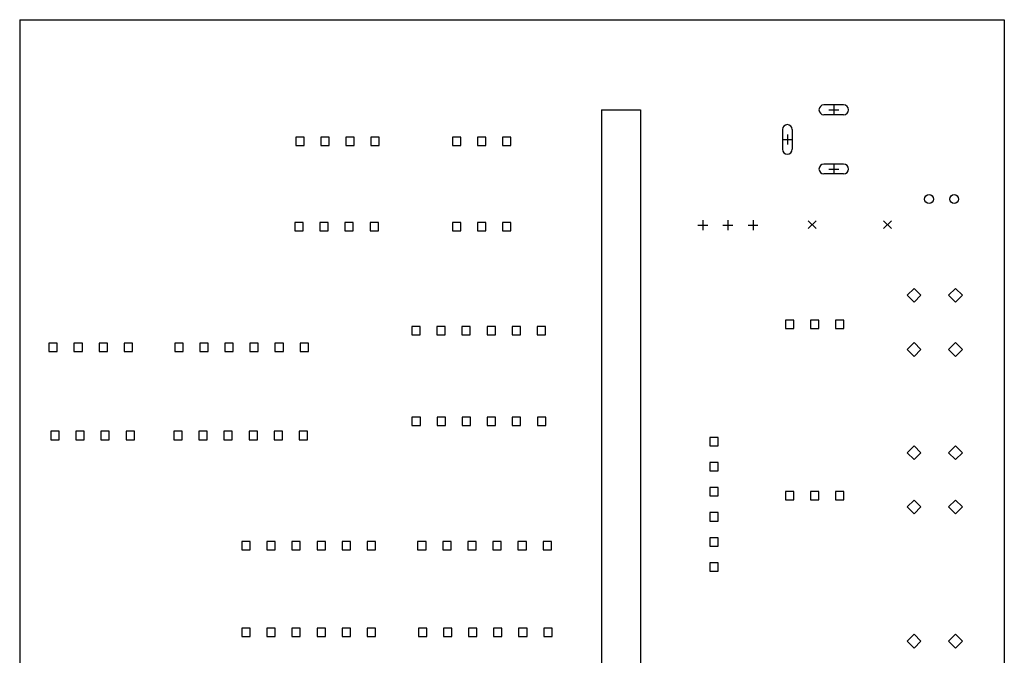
# Model space of a CAD drawing. Extents: x 37 to 138, y -165 to -40.
# Tile 3 of 3: x 39 to 138, y -104 to -40. Entities that reach past the tile are written whole.
import ezdxf

# ---------------------------------------------------------------- set-up
doc = ezdxf.new("R2010")
doc.units = 0
doc.layers.add('BLACK', color=7, linetype='CONTINUOUS')

msp = doc.modelspace()

# ---------------------------------------------------------------- linework, layer by layer
at = {"layer": 'BLACK', "linetype": 'CONTINUOUS'}
for p, q in [((38.5064, -40.0304), (38.5064, -137.211)), ((38.5064, -40.0304), (138.227, -40.0304)), ((138.227, -40.0304), (138.227, -137.211)), ((121.955, -48.6688), (119.955, -48.6688)), ((120.955, -48.6688), (120.955, -49.6688)), ((97.4344, -49.1744), (97.4344, -127.813)), ((97.4344, -49.1744), (101.397, -49.1744)), ((101.397, -49.1744), (101.397, -127.813)), ((121.955, -49.6688), (119.955, -49.6688)), ((120.455, -49.1688), (121.455, -49.1688)), ((115.755, -51.1688), (115.755, -53.1688)), ((116.255, -51.6688), (116.255, -52.6688)), ((116.755, -51.1688), (116.755, -53.1688)), ((67.3063, -51.9445), (66.4577, -51.9445)), ((66.4577, -51.9445), (66.4577, -52.7931)), ((66.4577, -52.7931), (67.3063, -52.7931)), ((67.3063, -52.7931), (67.3063, -51.9445)), ((69.8463, -51.9445), (68.9977, -51.9445)), ((68.9977, -51.9445), (68.9977, -52.7931)), ((68.9977, -52.7931), (69.8463, -52.7931)), ((69.8463, -52.7931), (69.8463, -51.9445)), ((72.3863, -51.9445), (71.5377, -51.9445)), ((71.5377, -51.9445), (71.5377, -52.7931)), ((71.5377, -52.7931), (72.3863, -52.7931)), ((72.3863, -52.7931), (72.3863, -51.9445)), ((74.9263, -51.9445), (74.0777, -51.9445)), ((74.0777, -51.9445), (74.0777, -52.7931)), ((74.0777, -52.7931), (74.9263, -52.7931)), ((74.9263, -52.7931), (74.9263, -51.9445)), ((83.1739, -51.9445), (82.3253, -51.9445)), ((82.3253, -51.9445), (82.3253, -52.7931)), ((82.3253, -52.7931), (83.1739, -52.7931)), ((83.1739, -52.7931), (83.1739, -51.9445)), ((85.7139, -51.9445), (84.8653, -51.9445)), ((84.8653, -51.9445), (84.8653, -52.7931)), ((84.8653, -52.7931), (85.7139, -52.7931)), ((85.7139, -52.7931), (85.7139, -51.9445)), ((88.2539, -51.9445), (87.4053, -51.9445)), ((87.4053, -51.9445), (87.4053, -52.7931)), ((87.4053, -52.7931), (88.2539, -52.7931)), ((88.2539, -52.7931), (88.2539, -51.9445)), ((115.755, -52.1688), (116.755, -52.1688)), ((121.955, -54.6688), (119.955, -54.6688)), ((120.955, -54.6688), (120.955, -55.6688)), ((121.955, -55.6688), (119.955, -55.6688)), ((120.455, -55.1688), (121.455, -55.1688)), ((67.2163, -60.5865), (66.3677, -60.5865)), ((66.3677, -60.5865), (66.3677, -61.4351)), ((67.2163, -61.4351), (67.2163, -60.5865)), ((69.7563, -60.5865), (68.9077, -60.5865)), ((68.9077, -60.5865), (68.9077, -61.4351)), ((69.7563, -61.4351), (69.7563, -60.5865)), ((72.2963, -60.5865), (71.4477, -60.5865)), ((71.4477, -60.5865), (71.4477, -61.4351)), ((72.2963, -61.4351), (72.2963, -60.5865)), ((74.8363, -60.5865), (73.9877, -60.5865)), ((73.9877, -60.5865), (73.9877, -61.4351)), ((74.8363, -61.4351), (74.8363, -60.5865)), ((83.1775, -60.5865), (82.3289, -60.5865)), ((82.3289, -60.5865), (82.3289, -61.4351)), ((83.1775, -61.4351), (83.1775, -60.5865)), ((85.7175, -60.5865), (84.8689, -60.5865)), ((84.8689, -60.5865), (84.8689, -61.4351)), ((85.7175, -61.4351), (85.7175, -60.5865)), ((88.2575, -60.5865), (87.4089, -60.5865)), ((87.4089, -60.5865), (87.4089, -61.4351)), ((88.2575, -61.4351), (88.2575, -60.5865)), ((107.696, -60.3584), (107.696, -61.3584)), ((110.236, -60.3584), (110.236, -61.3584)), ((112.776, -60.3584), (112.776, -61.3584)), ((118.37, -60.4076), (119.17, -61.2076)), ((119.17, -60.4076), (118.37, -61.2076)), ((125.99, -60.4076), (126.79, -61.2076)), ((126.79, -60.4076), (125.99, -61.2076)), ((66.3677, -61.4351), (67.2163, -61.4351)), ((68.9077, -61.4351), (69.7563, -61.4351)), ((71.4477, -61.4351), (72.2963, -61.4351)), ((73.9877, -61.4351), (74.8363, -61.4351)), ((82.3289, -61.4351), (83.1775, -61.4351)), ((84.8689, -61.4351), (85.7175, -61.4351)), ((87.4089, -61.4351), (88.2575, -61.4351)), ((107.196, -60.8584), (108.196, -60.8584)), ((109.736, -60.8584), (110.736, -60.8584)), ((112.276, -60.8584), (113.276, -60.8584)), ((129.083, -67.2704), (128.383, -67.9704)), ((129.783, -67.9704), (129.083, -67.2704)), ((133.283, -67.2704), (132.583, -67.9704)), ((133.983, -67.9704), (133.283, -67.2704)), ((128.383, -67.9704), (129.083, -68.6704)), ((129.083, -68.6704), (129.783, -67.9704)), ((132.583, -67.9704), (133.283, -68.6704)), ((133.283, -68.6704), (133.983, -67.9704)), ((116.908, -70.4925), (116.06, -70.4925)), ((116.06, -70.4925), (116.06, -71.3411)), ((116.908, -71.3411), (116.908, -70.4925)), ((119.448, -70.4925), (118.6, -70.4925)), ((118.6, -70.4925), (118.6, -71.3411)), ((119.448, -71.3411), (119.448, -70.4925)), ((121.988, -70.4925), (121.14, -70.4925)), ((121.14, -70.4925), (121.14, -71.3411)), ((121.988, -71.3411), (121.988, -70.4925)), ((79.0639, -71.1321), (78.2153, -71.1321)), ((78.2153, -71.1321), (78.2153, -71.9807)), ((79.0639, -71.9807), (79.0639, -71.1321)), ((81.6039, -71.1321), (80.7553, -71.1321)), ((80.7553, -71.1321), (80.7553, -71.9807)), ((81.6039, -71.9807), (81.6039, -71.1321)), ((84.1439, -71.1321), (83.2953, -71.1321)), ((83.2953, -71.1321), (83.2953, -71.9807)), ((84.1439, -71.9807), (84.1439, -71.1321)), ((86.6839, -71.1321), (85.8353, -71.1321)), ((85.8353, -71.1321), (85.8353, -71.9807)), ((86.6839, -71.9807), (86.6839, -71.1321)), ((89.2239, -71.1321), (88.3753, -71.1321)), ((88.3753, -71.1321), (88.3753, -71.9807)), ((89.2239, -71.9807), (89.2239, -71.1321)), ((91.7639, -71.1321), (90.9153, -71.1321)), ((90.9153, -71.1321), (90.9153, -71.9807)), ((91.7639, -71.9807), (91.7639, -71.1321)), ((116.06, -71.3411), (116.908, -71.3411)), ((118.6, -71.3411), (119.448, -71.3411)), ((121.14, -71.3411), (121.988, -71.3411)), ((78.2153, -71.9807), (79.0639, -71.9807)), ((80.7553, -71.9807), (81.6039, -71.9807)), ((83.2953, -71.9807), (84.1439, -71.9807)), ((85.8353, -71.9807), (86.6839, -71.9807)), ((88.3753, -71.9807), (89.2239, -71.9807)), ((90.9153, -71.9807), (91.7639, -71.9807)), ((129.083, -72.7704), (128.383, -73.4704)), ((129.783, -73.4704), (129.083, -72.7704)), ((133.283, -72.7704), (132.583, -73.4704)), ((133.983, -73.4704), (133.283, -72.7704)), ((42.3127, -72.8269), (41.4641, -72.8269)), ((41.4641, -72.8269), (41.4641, -73.6755)), ((41.4641, -73.6755), (42.3127, -73.6755)), ((42.3127, -73.6755), (42.3127, -72.8269)), ((44.8527, -72.8269), (44.0041, -72.8269)), ((44.0041, -72.8269), (44.0041, -73.6755)), ((44.0041, -73.6755), (44.8527, -73.6755)), ((44.8527, -73.6755), (44.8527, -72.8269)), ((47.3927, -72.8269), (46.5441, -72.8269)), ((46.5441, -72.8269), (46.5441, -73.6755)), ((46.5441, -73.6755), (47.3927, -73.6755)), ((47.3927, -73.6755), (47.3927, -72.8269)), ((49.9327, -72.8269), (49.0841, -72.8269)), ((49.0841, -72.8269), (49.0841, -73.6755)), ((49.0841, -73.6755), (49.9327, -73.6755)), ((49.9327, -73.6755), (49.9327, -72.8269)), ((55.0507, -72.8269), (54.2021, -72.8269)), ((54.2021, -72.8269), (54.2021, -73.6755)), ((54.2021, -73.6755), (55.0507, -73.6755)), ((55.0507, -73.6755), (55.0507, -72.8269)), ((57.5907, -72.8269), (56.7421, -72.8269)), ((56.7421, -72.8269), (56.7421, -73.6755)), ((56.7421, -73.6755), (57.5907, -73.6755)), ((57.5907, -73.6755), (57.5907, -72.8269)), ((60.1307, -72.8269), (59.2821, -72.8269)), ((59.2821, -72.8269), (59.2821, -73.6755)), ((59.2821, -73.6755), (60.1307, -73.6755)), ((60.1307, -73.6755), (60.1307, -72.8269)), ((62.6707, -72.8269), (61.8221, -72.8269)), ((61.8221, -72.8269), (61.8221, -73.6755)), ((61.8221, -73.6755), (62.6707, -73.6755)), ((62.6707, -73.6755), (62.6707, -72.8269)), ((65.2107, -72.8269), (64.3621, -72.8269)), ((64.3621, -72.8269), (64.3621, -73.6755)), ((64.3621, -73.6755), (65.2107, -73.6755)), ((65.2107, -73.6755), (65.2107, -72.8269)), ((67.7507, -72.8269), (66.9021, -72.8269)), ((66.9021, -72.8269), (66.9021, -73.6755)), ((66.9021, -73.6755), (67.7507, -73.6755)), ((67.7507, -73.6755), (67.7507, -72.8269)), ((128.383, -73.4704), (129.083, -74.1704)), ((129.083, -74.1704), (129.783, -73.4704)), ((132.583, -73.4704), (133.283, -74.1704)), ((133.283, -74.1704), (133.983, -73.4704)), ((79.0839, -80.3321), (78.2353, -80.3321)), ((78.2353, -80.3321), (78.2353, -81.1807)), ((79.0839, -81.1807), (79.0839, -80.3321)), ((81.6239, -80.3321), (80.7753, -80.3321)), ((80.7753, -80.3321), (80.7753, -81.1807)), ((81.6239, -81.1807), (81.6239, -80.3321)), ((84.1639, -80.3321), (83.3153, -80.3321)), ((83.3153, -80.3321), (83.3153, -81.1807)), ((84.1639, -81.1807), (84.1639, -80.3321)), ((86.7039, -80.3321), (85.8553, -80.3321)), ((85.8553, -80.3321), (85.8553, -81.1807)), ((86.7039, -81.1807), (86.7039, -80.3321)), ((89.2439, -80.3321), (88.3953, -80.3321)), ((88.3953, -80.3321), (88.3953, -81.1807)), ((89.2439, -81.1807), (89.2439, -80.3321)), ((91.7839, -80.3321), (90.9353, -80.3321)), ((90.9353, -80.3321), (90.9353, -81.1807)), ((91.7839, -81.1807), (91.7839, -80.3321)), ((42.5027, -81.7569), (41.6541, -81.7569)), ((41.6541, -81.7569), (41.6541, -82.6055)), ((42.5027, -82.6055), (42.5027, -81.7569)), ((45.0427, -81.7569), (44.1941, -81.7569)), ((44.1941, -81.7569), (44.1941, -82.6055)), ((45.0427, -82.6055), (45.0427, -81.7569)), ((47.5827, -81.7569), (46.7341, -81.7569)), ((46.7341, -81.7569), (46.7341, -82.6055)), ((47.5827, -82.6055), (47.5827, -81.7569)), ((50.1227, -81.7569), (49.2741, -81.7569)), ((49.2741, -81.7569), (49.2741, -82.6055)), ((50.1227, -82.6055), (50.1227, -81.7569)), ((54.9607, -81.7569), (54.1121, -81.7569)), ((54.1121, -81.7569), (54.1121, -82.6055)), ((54.9607, -82.6055), (54.9607, -81.7569)), ((57.5007, -81.7569), (56.6521, -81.7569)), ((56.6521, -81.7569), (56.6521, -82.6055)), ((57.5007, -82.6055), (57.5007, -81.7569)), ((60.0407, -81.7569), (59.1921, -81.7569)), ((59.1921, -81.7569), (59.1921, -82.6055)), ((60.0407, -82.6055), (60.0407, -81.7569)), ((62.5807, -81.7569), (61.7321, -81.7569)), ((61.7321, -81.7569), (61.7321, -82.6055)), ((62.5807, -82.6055), (62.5807, -81.7569)), ((65.1207, -81.7569), (64.2721, -81.7569)), ((64.2721, -81.7569), (64.2721, -82.6055)), ((65.1207, -82.6055), (65.1207, -81.7569)), ((67.6607, -81.7569), (66.8121, -81.7569)), ((66.8121, -81.7569), (66.8121, -82.6055)), ((67.6607, -82.6055), (67.6607, -81.7569)), ((78.2353, -81.1807), (79.0839, -81.1807)), ((80.7753, -81.1807), (81.6239, -81.1807)), ((83.3153, -81.1807), (84.1639, -81.1807)), ((85.8553, -81.1807), (86.7039, -81.1807)), ((88.3953, -81.1807), (89.2439, -81.1807)), ((90.9353, -81.1807), (91.7839, -81.1807)), ((41.6541, -82.6055), (42.5027, -82.6055)), ((44.1941, -82.6055), (45.0427, -82.6055)), ((46.7341, -82.6055), (47.5827, -82.6055)), ((49.2741, -82.6055), (50.1227, -82.6055)), ((54.1121, -82.6055), (54.9607, -82.6055)), ((56.6521, -82.6055), (57.5007, -82.6055)), ((59.1921, -82.6055), (60.0407, -82.6055)), ((61.7321, -82.6055), (62.5807, -82.6055)), ((64.2721, -82.6055), (65.1207, -82.6055)), ((66.8121, -82.6055), (67.6607, -82.6055)), ((109.238, -82.3797), (108.39, -82.3797)), ((108.39, -82.3797), (108.39, -83.2283)), ((109.238, -83.2283), (109.238, -82.3797)), ((108.39, -83.2283), (109.238, -83.2283)), ((129.083, -83.2216), (128.383, -83.9216)), ((129.783, -83.9216), (129.083, -83.2216)), ((133.283, -83.2216), (132.583, -83.9216)), ((133.983, -83.9216), (133.283, -83.2216)), ((128.383, -83.9216), (129.083, -84.6216)), ((129.083, -84.6216), (129.783, -83.9216)), ((132.583, -83.9216), (133.283, -84.6216)), ((133.283, -84.6216), (133.983, -83.9216)), ((109.238, -84.9197), (108.39, -84.9197)), ((108.39, -84.9197), (108.39, -85.7683)), ((109.238, -85.7683), (109.238, -84.9197)), ((108.39, -85.7683), (109.238, -85.7683)), ((109.238, -87.4597), (108.39, -87.4597)), ((108.39, -87.4597), (108.39, -88.3083)), ((109.238, -88.3083), (109.238, -87.4597)), ((108.39, -88.3083), (109.238, -88.3083)), ((116.908, -87.8492), (116.06, -87.8492)), ((116.06, -87.8492), (116.06, -88.6978)), ((116.06, -88.6978), (116.908, -88.6978)), ((116.908, -88.6978), (116.908, -87.8492)), ((119.448, -87.8492), (118.6, -87.8492)), ((118.6, -87.8492), (118.6, -88.6978)), ((118.6, -88.6978), (119.448, -88.6978)), ((119.448, -88.6978), (119.448, -87.8492)), ((121.988, -87.8492), (121.14, -87.8492)), ((121.14, -87.8492), (121.14, -88.6978)), ((121.14, -88.6978), (121.988, -88.6978)), ((121.988, -88.6978), (121.988, -87.8492)), ((129.083, -88.7216), (128.383, -89.4216)), ((129.783, -89.4216), (129.083, -88.7216)), ((133.283, -88.7216), (132.583, -89.4216)), ((133.983, -89.4216), (133.283, -88.7216)), ((128.383, -89.4216), (129.083, -90.1216)), ((129.083, -90.1216), (129.783, -89.4216)), ((132.583, -89.4216), (133.283, -90.1216)), ((133.283, -90.1216), (133.983, -89.4216)), ((109.238, -89.9997), (108.39, -89.9997)), ((108.39, -89.9997), (108.39, -90.8483)), ((109.238, -90.8483), (109.238, -89.9997)), ((108.39, -90.8483), (109.238, -90.8483)), ((109.238, -92.5397), (108.39, -92.5397)), ((108.39, -92.5397), (108.39, -93.3883)), ((109.238, -93.3883), (109.238, -92.5397)), ((61.8487, -92.9213), (61.0001, -92.9213)), ((61.0001, -92.9213), (61.0001, -93.7699)), ((61.8487, -93.7699), (61.8487, -92.9213)), ((64.3887, -92.9213), (63.5401, -92.9213)), ((63.5401, -92.9213), (63.5401, -93.7699)), ((64.3887, -93.7699), (64.3887, -92.9213)), ((66.9287, -92.9213), (66.0801, -92.9213)), ((66.0801, -92.9213), (66.0801, -93.7699)), ((66.9287, -93.7699), (66.9287, -92.9213)), ((69.4687, -92.9213), (68.6201, -92.9213)), ((68.6201, -92.9213), (68.6201, -93.7699)), ((69.4687, -93.7699), (69.4687, -92.9213)), ((72.0087, -92.9213), (71.1601, -92.9213)), ((71.1601, -92.9213), (71.1601, -93.7699)), ((72.0087, -93.7699), (72.0087, -92.9213)), ((74.5487, -92.9213), (73.7001, -92.9213)), ((73.7001, -92.9213), (73.7001, -93.7699)), ((74.5487, -93.7699), (74.5487, -92.9213)), ((79.6603, -92.9213), (78.8117, -92.9213)), ((78.8117, -92.9213), (78.8117, -93.7699)), ((79.6603, -93.7699), (79.6603, -92.9213)), ((82.2003, -92.9213), (81.3517, -92.9213)), ((81.3517, -92.9213), (81.3517, -93.7699)), ((82.2003, -93.7699), (82.2003, -92.9213)), ((84.7403, -92.9213), (83.8917, -92.9213)), ((83.8917, -92.9213), (83.8917, -93.7699)), ((84.7403, -93.7699), (84.7403, -92.9213)), ((87.2803, -92.9213), (86.4317, -92.9213)), ((86.4317, -92.9213), (86.4317, -93.7699)), ((87.2803, -93.7699), (87.2803, -92.9213)), ((89.8203, -92.9213), (88.9717, -92.9213)), ((88.9717, -92.9213), (88.9717, -93.7699)), ((89.8203, -93.7699), (89.8203, -92.9213)), ((92.3603, -92.9213), (91.5117, -92.9213)), ((91.5117, -92.9213), (91.5117, -93.7699)), ((92.3603, -93.7699), (92.3603, -92.9213)), ((108.39, -93.3883), (109.238, -93.3883)), ((61.0001, -93.7699), (61.8487, -93.7699)), ((63.5401, -93.7699), (64.3887, -93.7699)), ((66.0801, -93.7699), (66.9287, -93.7699)), ((68.6201, -93.7699), (69.4687, -93.7699)), ((71.1601, -93.7699), (72.0087, -93.7699)), ((73.7001, -93.7699), (74.5487, -93.7699)), ((78.8117, -93.7699), (79.6603, -93.7699)), ((81.3517, -93.7699), (82.2003, -93.7699)), ((83.8917, -93.7699), (84.7403, -93.7699)), ((86.4317, -93.7699), (87.2803, -93.7699)), ((88.9717, -93.7699), (89.8203, -93.7699)), ((91.5117, -93.7699), (92.3603, -93.7699)), ((109.238, -95.0797), (108.39, -95.0797)), ((108.39, -95.0797), (108.39, -95.9283)), ((109.238, -95.9283), (109.238, -95.0797)), ((108.39, -95.9283), (109.238, -95.9283)), ((61.8487, -101.712), (61.0001, -101.712)), ((61.0001, -101.712), (61.0001, -102.56)), ((61.8487, -102.56), (61.8487, -101.712)), ((64.3887, -101.712), (63.5401, -101.712)), ((63.5401, -101.712), (63.5401, -102.56)), ((64.3887, -102.56), (64.3887, -101.712)), ((66.9287, -101.712), (66.0801, -101.712)), ((66.0801, -101.712), (66.0801, -102.56)), ((66.9287, -102.56), (66.9287, -101.712)), ((69.4687, -101.712), (68.6201, -101.712)), ((68.6201, -101.712), (68.6201, -102.56)), ((69.4687, -102.56), (69.4687, -101.712)), ((72.0087, -101.712), (71.1601, -101.712)), ((71.1601, -101.712), (71.1601, -102.56)), ((72.0087, -102.56), (72.0087, -101.712)), ((74.5487, -101.712), (73.7001, -101.712)), ((73.7001, -101.712), (73.7001, -102.56)), ((74.5487, -102.56), (74.5487, -101.712)), ((79.7303, -101.712), (78.8817, -101.712)), ((78.8817, -101.712), (78.8817, -102.56)), ((79.7303, -102.56), (79.7303, -101.712)), ((82.2703, -101.712), (81.4217, -101.712)), ((81.4217, -101.712), (81.4217, -102.56)), ((82.2703, -102.56), (82.2703, -101.712)), ((84.8103, -101.712), (83.9617, -101.712)), ((83.9617, -101.712), (83.9617, -102.56)), ((84.8103, -102.56), (84.8103, -101.712)), ((87.3503, -101.712), (86.5017, -101.712)), ((86.5017, -101.712), (86.5017, -102.56)), ((87.3503, -102.56), (87.3503, -101.712)), ((89.8903, -101.712), (89.0417, -101.712)), ((89.0417, -101.712), (89.0417, -102.56)), ((89.8903, -102.56), (89.8903, -101.712)), ((92.4303, -101.712), (91.5817, -101.712)), ((91.5817, -101.712), (91.5817, -102.56)), ((92.4303, -102.56), (92.4303, -101.712)), ((61.0001, -102.56), (61.8487, -102.56)), ((63.5401, -102.56), (64.3887, -102.56)), ((66.0801, -102.56), (66.9287, -102.56)), ((68.6201, -102.56), (69.4687, -102.56)), ((71.1601, -102.56), (72.0087, -102.56)), ((73.7001, -102.56), (74.5487, -102.56)), ((78.8817, -102.56), (79.7303, -102.56)), ((81.4217, -102.56), (82.2703, -102.56)), ((83.9617, -102.56), (84.8103, -102.56)), ((86.5017, -102.56), (87.3503, -102.56)), ((89.0417, -102.56), (89.8903, -102.56)), ((91.5817, -102.56), (92.4303, -102.56)), ((129.083, -102.322), (128.383, -103.022)), ((129.783, -103.022), (129.083, -102.322)), ((133.283, -102.322), (132.583, -103.022)), ((133.983, -103.022), (133.283, -102.322)), ((128.383, -103.022), (129.083, -103.722)), ((129.083, -103.722), (129.783, -103.022)), ((132.583, -103.022), (133.283, -103.722)), ((133.283, -103.722), (133.983, -103.022))]:
    msp.add_line(p, q, dxfattribs=at)
at = {"layer": 'BLACK'}
for centre in [(130.607, -58.2168), (133.147, -58.2168)]:
    msp.add_circle(centre, 0.45, dxfattribs=at)
for centre, start, end in [((119.955, -49.1688), 450, 630), ((121.955, -49.1688), 270, 450), ((116.255, -51.1688), 0, 180), ((116.255, -53.1688), 180, 360), ((119.955, -55.1688), 450, 630), ((121.955, -55.1688), 270, 450)]:
    msp.add_arc(centre, 0.5, start, end, dxfattribs=at)

doc.saveas('drawing.dxf')
